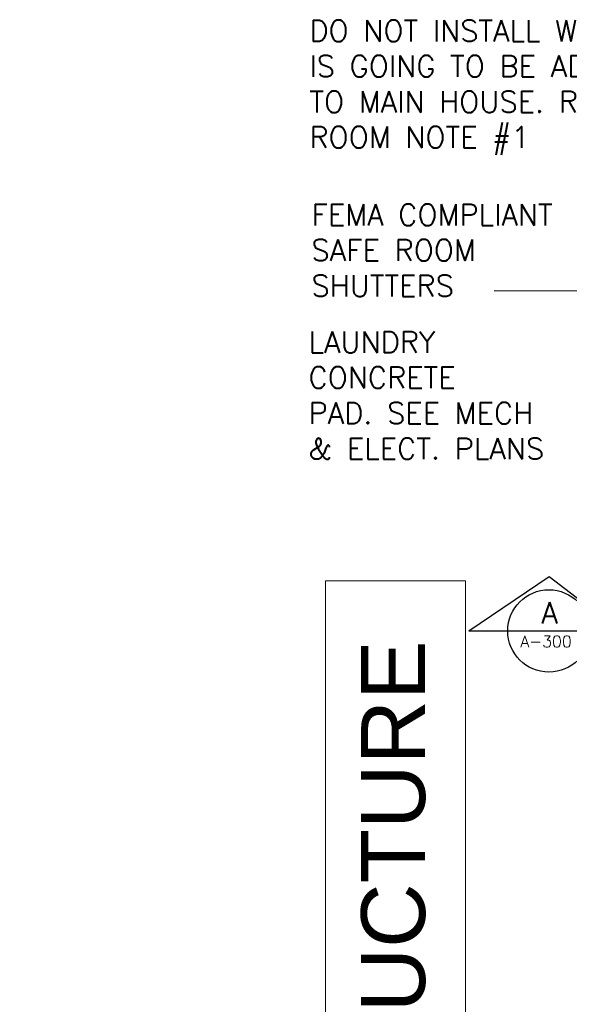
# Model space of a CAD drawing. Header units: inches. Extents: x -3803 to 30720, y -3756 to 4522.
# Tile 18 of 52: x 28963 to 29066, y 2627 to 2811. Entities that reach past the tile are written whole.
import ezdxf

# ---------------------------------------------------------------- set-up
doc = ezdxf.new("R2010")
doc.units = ezdxf.units.IN
doc.header["$LTSCALE"] = 0.011
doc.header["$MEASUREMENT"] = 0
doc.layers.get('0').update_dxf_attribs({"linetype": 'CONTINUOUS'})
doc.layers.add('G-ANNO-TEXT', color=2, linetype='CONTINUOUS', lineweight=9)
doc.layers.add('TEXT', color=2, linetype='CONTINUOUS')
doc.styles.add('Arial_1', font='arial.ttf', dxfattribs={"height": 12})
doc.dimstyles.new('Copy of STANDARD', dxfattribs={"dimtxt": 8, "dimasz": 3, "dimexe": 3, "dimexo": 3, "dimgap": 3, "dimtad": 1, "dimrnd": 1, "dimzin": 3, "dimdsep": 46, "dimlunit": 4, "dimtxsty": 'Standard', "dimblk": 'ARCHTICK', "dimcen": 3, "dimdle": 3, "dimadec": 0, "dimazin": 0, "dimtfac": 1, "dimtix": 1, "dimtofl": 0, "dimtmove": 1, "dimatfit": 3, "dimfxl": 3, "dimtolj": 1, "dimtzin": 0, "dimlwd": -1, "dimlwe": -1, "dimarcsym": 0})

# ---------------------------------------------------------------- blocks, each defined once
blk = doc.blocks.new('_ArchTick')
at = {"color": 0, "linetype": 'ByBlock', "const_width": 0.15}
blk.add_lwpolyline([(-0.5, -0.5), (0.5, 0.5)], dxfattribs=at)
blk = doc.blocks.new('typical interior floor plan')
at = {"color": 1, "ltscale": 10}
for p, q in [((-377.44, -45.48), (-362.4, -35.27)), ((-362.4, -35.27), (-349.09, -45.48)), ((-377.44, -45.48), (-275.12, -45.48)), ((-370.15, -45.48), (-354.69, -45.48))]:
    blk.add_line(p, q, dxfattribs=at)
blk.add_circle((-362.42, -45.48), 7.73, dxfattribs=at)
at = {"layer": 'G-ANNO-TEXT', "color": 7, "flags": 128}
blk.add_lwpolyline([(-404.37, -209.52), (-404.37, -36.05), (-378.06, -36.05), (-378.06, -209.52)], close=True, dxfattribs=at)
at = {"layer": 'G-ANNO-TEXT', "color": 7, "insert": (-397.66, -197.18), "char_height": 12, "width": 180.285, "attachment_point": 1, "rotation": 90, "style": 'Arial_1'}
blk.add_mtext('MAIN STRUCTURE', dxfattribs=at)
at = {"layer": 'TEXT', "color": 2, "char_height": 4.0007}
for s, insert, width, attachment_point in [('\\pxql;{\\Fromans|c0;DO NOT INSTALL WINDOW IF MODULE IS GOING TO BE ADDED \\PTO MAIN HOUSE. REFER TO SAFE ROOM NOTE #1}', (-298.09, 69.22), 109.2801, 3), ('\\pxql;{\\Fromans|c0;FEMA COMPLIANT\\PSAFE ROOM\\PSHUTTERS}', (-330.78, 34.67), 76.214, 3), ('{\\Fromans|c0;A}', (-363.86, -40.05), 137.2543, 1)]:
    blk.add_mtext(s, dxfattribs=dict(at, insert=insert, width=width, attachment_point=attachment_point))
at = {"layer": 'TEXT', "color": 9, "ltscale": 10, "annotation_type": 0, "has_hookline": 1, "hookline_direction": 1}
for points, text_width in [([(-250.34, 5), (-331.8, 46.48), (-356.24, 46.4)], 102.49), ([(-265.57, -36.38), (-346.98, 18.3), (-372.67, 18.37)], 50.29)]:
    blk.add_leader(points, dimstyle='Copy of STANDARD', override={"dimasz": 6, "dimtad": 0}, dxfattribs=dict(at, text_width=text_width))

msp = doc.modelspace()

# ---------------------------------------------------------------- block references
msp.add_blockref('typical interior floor plan', (29424.8527195, 2742.1070165))

# ---------------------------------------------------------------- texts
at = {"layer": 'TEXT', "color": 2, "attachment_point": 1}
for s, insert, char_height, width in [('{\\Fromans|c0;LAUNDRY\\PCONCRETE\\PPAD. SEE MECH\\P& ELECT. PLANS}', (29017.3151255, 2752.861631), 4.000692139, 137.254255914), ('{\\Fromans|c0;A-300}', (29057.0889364, 2695.731783), 2.159637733, 74.092047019)]:
    msp.add_mtext(s, dxfattribs=dict(at, insert=insert, char_height=char_height, width=width))

doc.saveas('drawing.dxf')
